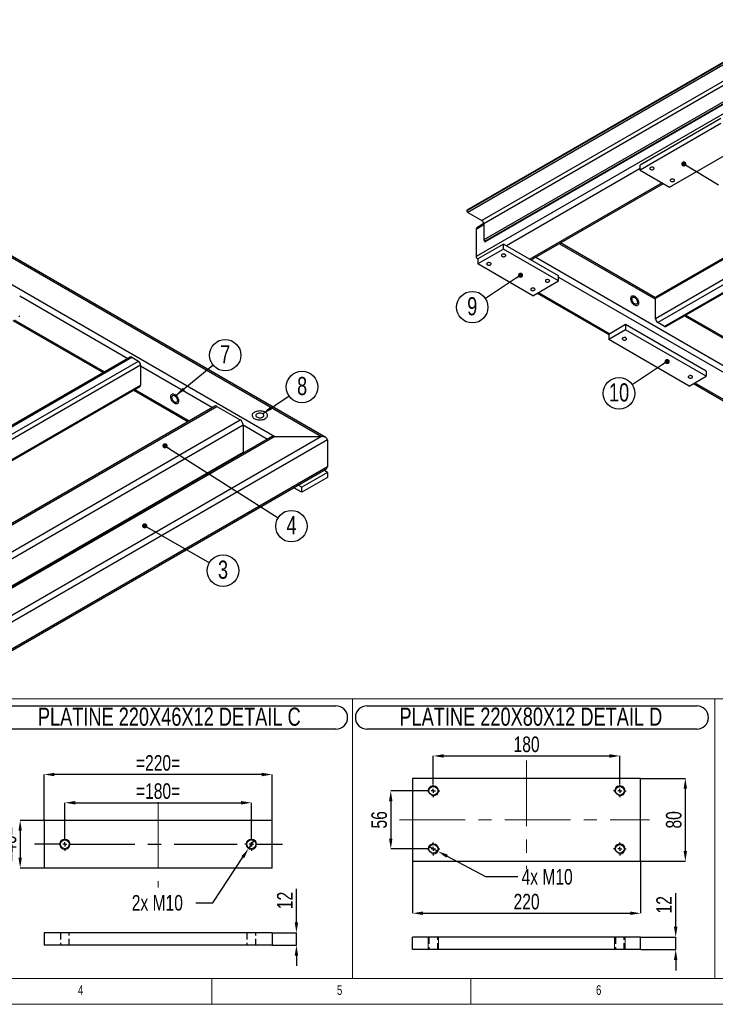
# Model space of a CAD drawing. Header units: millimetres. Extents: x 5 to 589, y 5 to 415.
# Tile 3 of 9: x 160 to 294, y 5 to 195. Entities that reach past the tile are written whole.
import ezdxf

# ---------------------------------------------------------------- set-up
doc = ezdxf.new("R2010")
doc.units = ezdxf.units.MM
doc.header["$PDSIZE"] = -1
doc.linetypes.add('CENTERX2', pattern=[20.32, 12.7, -2.54, 2.54, -2.54])
doc.linetypes.add('HIDDEN', pattern=[1.905, 1.27, -0.635])
for name, color, linetype in [('COTES', 1, 'Continuous'), ('NOTES', 6, 'Continuous'), ('TRAIT-FINS', 9, 'Continuous'), ('TRAIT-MIXTES', 3, 'CENTERX2'), ('TRAIT-TIRET', 2, 'HIDDEN')]:
    doc.layers.add(name, color=color, linetype=linetype)
doc.layers.add('TRAIT-FORT', color=4, linetype='Continuous', lineweight=25)
doc.styles.add('SLDTEXTSTYLE2', font='TXT', dxfattribs={"width": 0.75})
doc.dimstyles.new('SLDDIMSTYLE1', dxfattribs={"dimtxt": 0.18, "dimasz": 1, "dimexe": 0, "dimexo": 0.0625, "dimgap": 0, "dimtad": 0, "dimtih": 1, "dimtoh": 1, "dimdec": 0, "dimrnd": 1e-09, "dimzin": 0, "dimdsep": 46, "dimtxsty": 'Standard', "dimblk1": 'DOT', "dimblk2": 'DOT', "dimsah": 1, "dimcen": 0.09, "dimadec": 0, "dimazin": 0, "dimtfac": 1, "dimtdec": 0, "dimtofl": 0, "dimtmove": 0, "dimatfit": 3, "dimldrblk": 'DOT', "dimfxl": 1, "dimfrac": 2, "dimtolj": 1, "dimtzin": 0, "dimarcsym": 0})
doc.dimstyles.new('SLDDIMSTYLE2', dxfattribs={"dimtxt": 0.18, "dimasz": 2, "dimexe": 0, "dimexo": 0.0625, "dimgap": 0, "dimtad": 0, "dimtih": 1, "dimtoh": 1, "dimdec": 0, "dimrnd": 1e-09, "dimzin": 0, "dimdsep": 46, "dimtxsty": 'Standard', "dimsah": 1, "dimcen": 0.09, "dimadec": 0, "dimazin": 0, "dimtfac": 2, "dimtdec": 0, "dimtofl": 0, "dimtmove": 0, "dimatfit": 3, "dimfxl": 1, "dimfrac": 2, "dimtolj": 1, "dimtzin": 0, "dimarcsym": 0})
doc.dimstyles.new('SLDDIMSTYLE3', dxfattribs={"dimtxt": 3, "dimasz": 2, "dimexe": 0, "dimexo": 0.0625, "dimgap": 0.75, "dimtad": 1, "dimdec": 0, "dimlfac": 5, "dimrnd": 1e-09, "dimzin": 12, "dimdsep": 46, "dimtxsty": 'SLDTEXTSTYLE2', "dimsah": 1, "dimcen": 0.09, "dimadec": 0, "dimazin": 3, "dimtfac": 1, "dimtdec": 0, "dimtmove": 0, "dimatfit": 0, "dimfxl": 1, "dimfrac": 2, "dimtolj": 1, "dimtzin": 12, "dimarcsym": 0})
doc.dimstyles.new('SLDDIMSTYLE4', dxfattribs={"dimtxt": 3, "dimasz": 2, "dimexe": 0, "dimexo": 0.0625, "dimgap": 0.75, "dimtad": 1, "dimdec": 0, "dimlfac": 5, "dimrnd": 1e-09, "dimzin": 12, "dimdsep": 46, "dimtxsty": 'SLDTEXTSTYLE2', "dimsah": 1, "dimcen": 0.09, "dimadec": 0, "dimazin": 3, "dimtfac": 1, "dimtdec": 0, "dimtofl": 0, "dimtmove": 0, "dimatfit": 3, "dimfxl": 1, "dimfrac": 2, "dimtolj": 1, "dimtzin": 12, "dimarcsym": 0})
doc.dimstyles.new('SLDDIMSTYLE5', dxfattribs={"dimtxt": 3, "dimasz": 2, "dimexe": 0, "dimexo": 0.0625, "dimgap": 0.75, "dimtad": 0, "dimtih": 1, "dimtoh": 1, "dimdec": 0, "dimlfac": 5, "dimrnd": 1e-09, "dimzin": 12, "dimdsep": 46, "dimtxsty": 'SLDTEXTSTYLE2', "dimblk1": 'NONE', "dimsah": 1, "dimcen": 0, "dimadec": 0, "dimazin": 3, "dimtfac": 1, "dimtdec": 0, "dimtmove": 0, "dimatfit": 3, "dimldrblk": 'NONE', "dimfxl": 1, "dimfrac": 2, "dimtolj": 1, "dimtzin": 12, "dimarcsym": 0})

# ---------------------------------------------------------------- blocks, each defined once
blk = doc.blocks.new('SW_NOTE_5')
at = {"layer": 'NOTES', "color": 0}
blk.add_circle((2.64, -1.51), 3.04, dxfattribs=at)
at = {"layer": 'NOTES', "color": 0, "insert": (2.64, 0.43), "char_height": 3.5, "attachment_point": 2, "style": 'SLDTEXTSTYLE2'}
blk.add_mtext('3', dxfattribs=at)
blk = doc.blocks.new('_Dot')
at = {"color": 0, "linetype": 'ByBlock', "lineweight": -2}
blk.add_line((-0.5, 0), (-1, 0), dxfattribs=at)
at = {"color": 0, "linetype": 'ByBlock', "const_width": 0.5}
blk.add_lwpolyline([(-0.25, 0, 1), (0.25, 0, 1)], format="xyb", close=True, dxfattribs=at)
blk = doc.blocks.new('SW_NOTE_6')
at = {"layer": 'NOTES', "color": 0}
blk.add_circle((2.56, -1.63), 3.04, dxfattribs=at)
at = {"layer": 'NOTES', "color": 0, "insert": (2.57, 0.31), "char_height": 3.5, "attachment_point": 2, "style": 'SLDTEXTSTYLE2'}
blk.add_mtext('4', dxfattribs=at)
blk = doc.blocks.new('SW_NOTE_11')
at = {"layer": 'NOTES', "color": 0}
blk.add_circle((2.36, 1.92), 3.04, dxfattribs=at)
at = {"layer": 'NOTES', "color": 0, "insert": (2.36, 3.85), "char_height": 3.5, "attachment_point": 2, "style": 'SLDTEXTSTYLE2'}
blk.add_mtext('7', dxfattribs=at)
blk = doc.blocks.new('SW_NOTE_15')
at = {"layer": 'NOTES', "color": 0}
blk.add_circle((2.51, 1.71), 3.04, dxfattribs=at)
at = {"layer": 'NOTES', "color": 0, "insert": (2.52, 3.64), "char_height": 3.5, "attachment_point": 2, "style": 'SLDTEXTSTYLE2'}
blk.add_mtext('8', dxfattribs=at)
blk = doc.blocks.new('SW_NOTE_22')
at = {"layer": 'NOTES', "color": 0}
blk.add_circle((-2.54, -1.67), 3.04, dxfattribs=at)
at = {"layer": 'NOTES', "color": 0, "insert": (-2.53, 0.26), "char_height": 3.5, "attachment_point": 2, "style": 'SLDTEXTSTYLE2'}
blk.add_mtext('10', dxfattribs=at)
blk = doc.blocks.new('SW_NOTE_23')
at = {"layer": 'NOTES', "color": 0}
blk.add_circle((-2.53, -1.67), 3.04, dxfattribs=at)
at = {"layer": 'NOTES', "color": 0, "insert": (-2.53, 0.26), "char_height": 3.5, "attachment_point": 2, "style": 'SLDTEXTSTYLE2'}
blk.add_mtext('9', dxfattribs=at)
blk = doc.blocks.new('_D_4')
at = {"layer": 'COTES', "color": 0, "lineweight": -2, "transparency": 16777216}
for p, q in [((238.45, 46.18), (231.56, 46.18)), ((231.56, 44.18), (231.56, 36.98)), ((238.45, 34.98), (231.56, 34.98))]:
    blk.add_line(p, q, dxfattribs=at)
at = {"layer": 'COTES', "color": 0, "transparency": 16777216}
for points in [[(231.22, 44.18), (231.89, 44.18), (231.56, 46.18)], [(231.22, 36.98), (231.89, 36.98), (231.56, 34.98)]]:
    blk.add_solid(points, dxfattribs=at)
at = {"layer": 'Defpoints', "color": 0, "transparency": 16777216}
for p in [(238.52, 46.18), (231.56, 34.98), (238.52, 34.98)]:
    blk.add_point(p, dxfattribs=at)
at = {"layer": 'COTES', "color": 0, "transparency": 16777216, "insert": (227.81, 40.58), "char_height": 3, "attachment_point": 2, "rotation": 90, "style": 'SLDTEXTSTYLE2'}
blk.add_mtext('\\A1;56', dxfattribs=at)
blk = doc.blocks.new('_D_5')
at = {"layer": 'COTES', "color": 0, "lineweight": -2, "transparency": 16777216}
for p, q in [((279.83, 48.58), (288.41, 48.58)), ((288.41, 34.58), (288.41, 46.58)), ((279.83, 32.58), (288.41, 32.58))]:
    blk.add_line(p, q, dxfattribs=at)
at = {"layer": 'COTES', "color": 0, "transparency": 16777216}
for points in [[(288.07, 46.58), (288.74, 46.58), (288.41, 48.58)], [(288.07, 34.58), (288.74, 34.58), (288.41, 32.58)]]:
    blk.add_solid(points, dxfattribs=at)
at = {"layer": 'Defpoints', "color": 0, "transparency": 16777216}
for p in [(279.77, 48.58), (288.41, 48.58), (279.77, 32.58)]:
    blk.add_point(p, dxfattribs=at)
at = {"layer": 'COTES', "color": 0, "transparency": 16777216, "insert": (284.66, 40.58), "char_height": 3, "attachment_point": 2, "rotation": 90, "style": 'SLDTEXTSTYLE2'}
blk.add_mtext('\\A1;80', dxfattribs=at)
blk = doc.blocks.new('_D_6')
at = {"layer": 'COTES', "color": 0, "lineweight": -2, "transparency": 16777216}
for p, q in [((239.77, 47.5), (239.77, 52.91)), ((241.77, 52.91), (273.77, 52.91)), ((275.77, 47.5), (275.77, 52.91))]:
    blk.add_line(p, q, dxfattribs=at)
at = {"layer": 'COTES', "color": 0, "transparency": 16777216}
for points in [[(241.77, 53.24), (241.77, 52.57), (239.77, 52.91)], [(273.77, 53.24), (273.77, 52.57), (275.77, 52.91)]]:
    blk.add_solid(points, dxfattribs=at)
at = {"layer": 'Defpoints', "color": 0, "transparency": 16777216}
for p in [(275.77, 52.91), (239.77, 47.43), (275.77, 47.43)]:
    blk.add_point(p, dxfattribs=at)
at = {"layer": 'COTES', "color": 0, "transparency": 16777216, "insert": (257.77, 56.66), "char_height": 3, "attachment_point": 2, "style": 'SLDTEXTSTYLE2'}
blk.add_mtext('\\A1;180', dxfattribs=at)
blk = doc.blocks.new('_D_7')
at = {"layer": 'COTES', "color": 0, "lineweight": -2, "transparency": 16777216}
for p, q in [((235.77, 32.52), (235.77, 22.56)), ((279.77, 32.52), (279.77, 22.56)), ((237.77, 22.56), (277.77, 22.56))]:
    blk.add_line(p, q, dxfattribs=at)
at = {"layer": 'COTES', "color": 0, "transparency": 16777216}
for points in [[(237.77, 22.9), (237.77, 22.23), (235.77, 22.56)], [(277.77, 22.9), (277.77, 22.23), (279.77, 22.56)]]:
    blk.add_solid(points, dxfattribs=at)
at = {"layer": 'Defpoints', "color": 0, "transparency": 16777216}
for p in [(235.77, 32.58), (279.77, 32.58), (279.77, 22.56)]:
    blk.add_point(p, dxfattribs=at)
at = {"layer": 'COTES', "color": 0, "transparency": 16777216, "insert": (257.77, 26.31), "char_height": 3, "attachment_point": 2, "style": 'SLDTEXTSTYLE2'}
blk.add_mtext('\\A1;220', dxfattribs=at)
blk = doc.blocks.new('_D_8')
at = {"layer": 'COTES', "color": 0, "lineweight": -2, "transparency": 16777216}
for p, q in [((238.88, 35.46), (240.65, 34.51)), ((249.88, 29.59), (242.41, 33.57)), ((256.05, 29.59), (249.88, 29.59))]:
    blk.add_line(p, q, dxfattribs=at)
at = {"layer": 'COTES', "color": 0, "transparency": 16777216}
blk.add_solid([(242.57, 33.87), (242.26, 33.28), (240.65, 34.51)], dxfattribs=at)
at = {"layer": 'Defpoints', "color": 0, "transparency": 16777216}
for p in [(238.88, 35.46), (240.65, 34.51)]:
    blk.add_point(p, dxfattribs=at)
at = {"layer": 'COTES', "color": 0, "transparency": 16777216, "insert": (256.8, 31.09), "char_height": 3, "attachment_point": 1, "style": 'SLDTEXTSTYLE2'}
blk.add_mtext('\\A1;4x M10', dxfattribs=at)
blk = doc.blocks.new('_None')
blk = doc.blocks.new('SW_NOTE_26')
at = {"layer": 'NOTES', "color": 0}
for p, q in [((-0.06, 4.83), (63.56, 4.83)), ((63.56, 0.34), (-0.06, 0.34))]:
    blk.add_line(p, q, dxfattribs=at)
for centre, start, end in [((-0.06, 2.59), 90, 270), ((63.56, 2.59), 270, 90)]:
    blk.add_arc(centre, 2.25, start, end, dxfattribs=at)
at = {"layer": 'NOTES', "color": 0, "insert": (31.55, 4.51), "char_height": 3.5, "attachment_point": 2, "style": 'SLDTEXTSTYLE2'}
blk.add_mtext('PLATINE 220X80X12 DETAIL D', dxfattribs=at)
blk = doc.blocks.new('SW_CENTERMARKSYMBOL_2')
at = {"layer": 'TRAIT-MIXTES', "color": 0}
for p, q in [((-0.8, 0), (-1.25, 0)), ((0, 0), (-0.4, 0)), ((0, 0.8), (0, 1.25)), ((0, 0), (0, 0.4)), ((0, 0), (0, -0.4)), ((0, 0), (0.4, 0)), ((0.8, 0), (1.25, 0)), ((0, -0.8), (0, -1.25))]:
    blk.add_line(p, q, dxfattribs=at)
blk = doc.blocks.new('SW_CENTERMARKSYMBOL_3')
at = {"layer": 'TRAIT-MIXTES', "color": 0}
for p, q in [((-0.8, 0), (-1.25, 0)), ((0, 0), (-0.4, 0)), ((0, 0.8), (0, 1.25)), ((0, 0), (0, 0.4)), ((0, 0), (0, -0.4)), ((0, 0), (0.4, 0)), ((0.8, 0), (1.25, 0)), ((0, -0.8), (0, -1.25))]:
    blk.add_line(p, q, dxfattribs=at)
blk = doc.blocks.new('SW_CENTERMARKSYMBOL_4')
at = {"layer": 'TRAIT-MIXTES', "color": 0}
for p, q in [((-0.8, 0), (-1.25, 0)), ((0, 0), (-0.4, 0)), ((0, 0.8), (0, 1.25)), ((0, 0), (0, 0.4)), ((0, 0), (0, -0.4)), ((0, 0), (0.4, 0)), ((0.8, 0), (1.25, 0)), ((0, -0.8), (0, -1.25))]:
    blk.add_line(p, q, dxfattribs=at)
blk = doc.blocks.new('SW_CENTERMARKSYMBOL_5')
at = {"layer": 'TRAIT-MIXTES', "color": 0}
for p, q in [((-0.8, 0), (-1.25, 0)), ((0, 0), (-0.4, 0)), ((0, 0.8), (0, 1.25)), ((0, 0), (0, 0.4)), ((0, 0), (0, -0.4)), ((0, 0), (0.4, 0)), ((0.8, 0), (1.25, 0)), ((0, -0.8), (0, -1.25))]:
    blk.add_line(p, q, dxfattribs=at)
blk = doc.blocks.new('_D_15')
at = {"layer": 'COTES', "color": 0, "lineweight": -2, "transparency": 16777216}
for p, q in [((205.2, 36.7), (204.1, 35.03)), ((197.22, 24.58), (203, 33.36)), ((193.95, 24.58), (197.22, 24.58))]:
    blk.add_line(p, q, dxfattribs=at)
at = {"layer": 'COTES', "color": 0, "transparency": 16777216}
blk.add_solid([(202.72, 33.54), (203.28, 33.18), (204.1, 35.03)], dxfattribs=at)
at = {"layer": 'Defpoints', "color": 0, "transparency": 16777216}
for p in [(205.2, 36.7), (204.1, 35.03)]:
    blk.add_point(p, dxfattribs=at)
at = {"layer": 'COTES', "color": 0, "transparency": 16777216, "insert": (181.57, 26.08), "char_height": 3, "attachment_point": 1, "style": 'SLDTEXTSTYLE2'}
blk.add_mtext('\\A1;2x M10', dxfattribs=at)
blk = doc.blocks.new('_D_16')
at = {"layer": 'COTES', "color": 0, "lineweight": -2, "transparency": 16777216}
for p, q in [((168.65, 37.18), (168.65, 43.88)), ((170.65, 43.88), (202.65, 43.88)), ((204.65, 37.18), (204.65, 43.88))]:
    blk.add_line(p, q, dxfattribs=at)
at = {"layer": 'COTES', "color": 0, "transparency": 16777216}
for points in [[(170.65, 44.21), (170.65, 43.54), (168.65, 43.88)], [(202.65, 44.21), (202.65, 43.54), (204.65, 43.88)]]:
    blk.add_solid(points, dxfattribs=at)
at = {"layer": 'Defpoints', "color": 0, "transparency": 16777216}
for p in [(204.65, 43.88), (168.65, 37.12), (204.65, 37.12)]:
    blk.add_point(p, dxfattribs=at)
at = {"layer": 'COTES', "color": 0, "transparency": 16777216, "insert": (186.65, 47.63), "char_height": 3, "attachment_point": 2, "style": 'SLDTEXTSTYLE2'}
blk.add_mtext('\\A1;=180=', dxfattribs=at)
blk = doc.blocks.new('_D_17')
at = {"layer": 'COTES', "color": 0, "lineweight": -2, "transparency": 16777216}
for p, q in [((164.65, 40.53), (164.65, 49.32)), ((206.65, 49.32), (166.65, 49.32)), ((208.65, 40.53), (208.65, 49.32))]:
    blk.add_line(p, q, dxfattribs=at)
at = {"layer": 'COTES', "color": 0, "transparency": 16777216}
for points in [[(166.65, 49.66), (166.65, 48.99), (164.65, 49.32)], [(206.65, 49.66), (206.65, 48.99), (208.65, 49.32)]]:
    blk.add_solid(points, dxfattribs=at)
at = {"layer": 'Defpoints', "color": 0, "transparency": 16777216}
for p in [(164.65, 49.32), (164.65, 40.47), (208.65, 40.47)]:
    blk.add_point(p, dxfattribs=at)
at = {"layer": 'COTES', "color": 0, "transparency": 16777216, "insert": (186.65, 53.07), "char_height": 3, "attachment_point": 2, "style": 'SLDTEXTSTYLE2'}
blk.add_mtext('\\A1;=220=', dxfattribs=at)
blk = doc.blocks.new('_D_18')
at = {"layer": 'COTES', "color": 0, "lineweight": -2, "transparency": 16777216}
for p, q in [((164.59, 40.47), (160.03, 40.47)), ((160.03, 38.47), (160.03, 33.27)), ((164.59, 31.27), (160.03, 31.27))]:
    blk.add_line(p, q, dxfattribs=at)
at = {"layer": 'COTES', "color": 0, "transparency": 16777216}
for points in [[(159.7, 38.47), (160.36, 38.47), (160.03, 40.47)], [(159.7, 33.27), (160.36, 33.27), (160.03, 31.27)]]:
    blk.add_solid(points, dxfattribs=at)
at = {"layer": 'Defpoints', "color": 0, "transparency": 16777216}
for p in [(164.65, 40.47), (160.03, 31.27), (164.65, 31.27)]:
    blk.add_point(p, dxfattribs=at)
at = {"layer": 'COTES', "color": 0, "transparency": 16777216, "insert": (156.28, 35.87), "char_height": 3, "attachment_point": 2, "rotation": 90, "style": 'SLDTEXTSTYLE2'}
blk.add_mtext('\\A1;=46=', dxfattribs=at)
blk = doc.blocks.new('SW_NOTE_28')
at = {"layer": 'NOTES', "color": 0}
for p, q in [((-0.1, 4.84), (63.94, 4.84)), ((63.94, 0.35), (-0.1, 0.35))]:
    blk.add_line(p, q, dxfattribs=at)
for centre, start, end in [((-0.1, 2.6), 90, 270), ((63.94, 2.6), 270, 90)]:
    blk.add_arc(centre, 2.25, start, end, dxfattribs=at)
at = {"layer": 'NOTES', "color": 0, "insert": (31.77, 4.51), "char_height": 3.5, "attachment_point": 2, "style": 'SLDTEXTSTYLE2'}
blk.add_mtext('PLATINE 220X46X12 DETAIL C', dxfattribs=at)
blk = doc.blocks.new('SW_CENTERMARKSYMBOL_10')
at = {"layer": 'TRAIT-MIXTES', "color": 0}
for p, q in [((-0.8, 0), (-1.25, 0)), ((0, 0), (-0.4, 0)), ((0, 0.8), (0, 1.25)), ((0, 0), (0, 0.4)), ((0, 0), (0, -0.4)), ((0, 0), (0.4, 0)), ((0.8, 0), (6.02, 0)), ((0, -0.8), (0, -1.25))]:
    blk.add_line(p, q, dxfattribs=at)
blk = doc.blocks.new('SW_CENTERMARKSYMBOL_11')
at = {"layer": 'TRAIT-MIXTES', "color": 0}
for p, q in [((-0.8, 0), (-5.85, 0)), ((0, 0), (-0.4, 0)), ((0, 0.8), (0, 1.25)), ((0, 0), (0, 0.4)), ((0, 0), (0, -0.4)), ((0, 0), (0.4, 0)), ((0.8, 0), (33.27, 0)), ((0, -0.8), (0, -1.25))]:
    blk.add_line(p, q, dxfattribs=at)
blk = doc.blocks.new('_D_19')
at = {"layer": 'COTES', "color": 0, "lineweight": -2, "transparency": 16777216}
for p, q in [((213.35, 20.79), (213.35, 27.29)), ((208.71, 18.79), (213.35, 18.79)), ((213.35, 16.39), (213.35, 18.79)), ((208.71, 16.39), (213.35, 16.39)), ((213.35, 14.39), (213.35, 12.39))]:
    blk.add_line(p, q, dxfattribs=at)
at = {"layer": 'COTES', "color": 0, "transparency": 16777216}
for points in [[(213.01, 20.79), (213.68, 20.79), (213.35, 18.79)], [(213.01, 14.39), (213.68, 14.39), (213.35, 16.39)]]:
    blk.add_solid(points, dxfattribs=at)
at = {"layer": 'Defpoints', "color": 0, "transparency": 16777216}
for p in [(208.65, 18.79), (208.65, 16.39), (213.35, 16.39)]:
    blk.add_point(p, dxfattribs=at)
at = {"layer": 'COTES', "color": 0, "transparency": 16777216, "insert": (209.6, 25.04), "char_height": 3, "attachment_point": 2, "rotation": 90, "style": 'SLDTEXTSTYLE2'}
blk.add_mtext('\\A1;12', dxfattribs=at)
blk = doc.blocks.new('_D_20')
at = {"layer": 'COTES', "color": 0, "lineweight": -2, "transparency": 16777216}
for p, q in [((286.55, 19.95), (286.55, 26.45)), ((279.83, 17.95), (286.55, 17.95)), ((286.55, 15.55), (286.55, 17.95)), ((279.83, 15.55), (286.55, 15.55)), ((286.55, 13.55), (286.55, 11.55))]:
    blk.add_line(p, q, dxfattribs=at)
at = {"layer": 'COTES', "color": 0, "transparency": 16777216}
for points in [[(286.21, 19.95), (286.88, 19.95), (286.55, 17.95)], [(286.21, 13.55), (286.88, 13.55), (286.55, 15.55)]]:
    blk.add_solid(points, dxfattribs=at)
at = {"layer": 'Defpoints', "color": 0, "transparency": 16777216}
for p in [(279.77, 17.95), (286.55, 17.95), (279.77, 15.55)]:
    blk.add_point(p, dxfattribs=at)
at = {"layer": 'COTES', "color": 0, "transparency": 16777216, "insert": (282.8, 24.2), "char_height": 3, "attachment_point": 2, "rotation": 90, "style": 'SLDTEXTSTYLE2'}
blk.add_mtext('\\A1;12', dxfattribs=at)

msp = doc.modelspace()

# ---------------------------------------------------------------- linework, layer by layer
at = {"lineweight": 18}
for p, q in [((153.58, 63.91), (224.16, 63.91)), ((224.16, 10), (224.16, 63.91)), ((224.16, 10), (224.16, 63.91)), ((224.16, 63.91), (364.09, 63.91)), ((294.13, 10), (294.13, 63.91)), ((294.13, 10), (294.13, 63.91)), ((10, 10), (584, 10)), ((153.58, 10), (224.16, 10)), ((197, 10), (197, 5)), ((224.16, 10), (294.13, 10)), ((247, 5), (247, 10)), ((294.13, 10), (364.09, 10)), ((5, 5), (589, 5))]:
    msp.add_line(p, q, dxfattribs=at)
at = {"layer": 'TRAIT-FINS', "lineweight": 18}
for p, q in [((238.77, 15.55), (238.77, 17.95)), ((240.77, 17.95), (238.77, 17.95)), ((238.77, 15.55), (238.77, 17.95)), ((240.77, 17.95), (238.77, 17.95)), ((240.77, 15.55), (240.77, 17.95)), ((240.77, 15.55), (240.77, 17.95)), ((274.77, 15.55), (274.77, 17.95)), ((276.77, 17.95), (274.77, 17.95)), ((274.77, 15.55), (274.77, 17.95)), ((276.77, 17.95), (274.77, 17.95)), ((276.77, 15.55), (276.77, 17.95)), ((276.77, 15.55), (276.77, 17.95))]:
    msp.add_line(p, q, dxfattribs=at)
for centre in [(168.65, 35.87), (204.65, 35.87)]:
    msp.add_circle(centre, 1, dxfattribs=at)
for centre in [(239.77, 46.18), (275.77, 46.18), (239.77, 34.98), (275.77, 34.98)]:
    msp.add_arc(centre, 1, 255, 195, dxfattribs=at)
at = {"layer": 'TRAIT-FORT', "lineweight": 25}
for p, q in [((309.89, 194.92), (246.25, 158.19)), ((309.89, 194.8), (246.25, 158.06)), ((310.07, 194.49), (246.43, 157.76)), ((312.79, 192.92), (249.15, 156.18)), ((313.15, 192.31), (249.51, 155.57)), ((219, 114.36), (85.69, 191.31)), ((85.69, 191.04), (218.2, 114.55)), ((313.15, 189.17), (249.51, 152.43)), ((85.69, 185.82), (209.15, 114.55)), ((307.42, 185.45), (249.68, 152.12)), ((307.42, 185.33), (249.79, 152.06)), ((308.48, 184.15), (248.02, 149.24)), ((295.26, 175.86), (279.7, 166.88)), ((295.26, 174.88), (279.7, 165.9)), ((285.36, 162.63), (300.91, 171.61)), ((333.63, 170.58), (282.67, 141.16)), ((333.45, 170.68), (282.79, 141.44)), ((337.02, 168.62), (282.67, 137.24)), ((337.87, 168.13), (283.09, 136.51)), ((339.15, 167.4), (284.37, 135.77)), ((284.67, 135.74), (339.32, 167.3)), ((279.7, 166.23), (253.89, 151.33)), ((279.7, 165.9), (279.7, 166.88)), ((279.7, 165.9), (285.36, 162.63)), ((283.94, 163.45), (258.42, 148.71)), ((259, 148.78), (284.18, 163.31)), ((246.25, 158.19), (246.25, 158.06)), ((246.43, 157.76), (249.15, 156.18)), ((249.51, 155.33), (248.02, 154.47)), ((248.02, 154.47), (248.02, 149.24)), ((249.51, 155.6), (248.35, 154.93)), ((249.51, 155.57), (249.51, 152.43)), ((249.68, 152.12), (249.79, 152.06)), ((253.32, 151.65), (248.38, 148.8)), ((253.32, 150.67), (248.38, 147.82)), ((253.32, 150.67), (253.32, 151.65)), ((263.93, 145.53), (253.32, 151.65)), ((263.93, 144.55), (253.32, 150.67)), ((264.1, 151.72), (282.67, 141)), ((282.68, 141.26), (264.33, 151.86)), ((248.35, 148.78), (248.38, 148.77)), ((248.38, 148.8), (248.38, 147.82)), ((259.57, 149.11), (371.06, 84.75)), ((258.98, 141.69), (248.38, 147.82)), ((258.98, 141.69), (263.93, 144.55)), ((263.93, 144.55), (263.93, 145.53)), ((263.93, 145.28), (368.02, 85.2)), ((159.94, 141.65), (180.83, 129.59)), ((259.81, 142.17), (273.62, 134.2)), ((260.04, 142.3), (273.83, 134.34)), ((282.67, 137.24), (282.67, 141.16)), ((158.6, 136.92), (176.07, 126.84)), ((158.84, 137.06), (176.31, 126.98)), ((288.22, 137.8), (306, 127.53)), ((306.01, 127.79), (288.45, 137.93)), ((276.87, 136.1), (273.62, 134.22)), ((276.87, 135.12), (273.62, 133.24)), ((276.87, 136.1), (276.87, 135.12)), ((292.43, 127.12), (276.87, 136.1)), ((292.43, 126.14), (276.87, 135.12)), ((284.37, 135.77), (283.09, 136.51)), ((273.62, 134.22), (273.62, 133.24)), ((289.18, 124.26), (273.62, 133.24)), ((181.27, 129.84), (125.41, 97.6)), ((125.71, 97.57), (181.57, 129.81)), ((181.57, 129.81), (182.85, 129.08)), ((126.99, 96.83), (182.85, 129.08)), ((127.5, 96.15), (183.27, 128.34)), ((183.27, 128.34), (183.27, 124.42)), ((183.27, 128.18), (197.18, 120.15)), ((289.18, 124.26), (292.43, 126.14)), ((292.43, 127.12), (292.43, 126.14)), ((130.9, 94.19), (183.27, 124.42)), ((131.07, 94.09), (183.15, 124.15)), ((181.94, 123.45), (192.42, 117.4)), ((182.17, 123.59), (192.65, 117.54)), ((290, 124.74), (333.09, 99.87)), ((290.24, 124.87), (333.3, 100.01)), ((197.58, 120.38), (141.72, 88.13)), ((142.12, 88.1), (197.98, 120.34)), ((197.98, 120.34), (202.5, 117.73)), ((146.64, 85.48), (202.5, 117.73)), ((147.44, 84.64), (203.07, 116.75)), ((203.07, 116.75), (203.07, 111.52)), ((203.07, 116.75), (207.79, 114.03)), ((218.2, 114.55), (152.16, 76.42)), ((209.15, 114.55), (152.16, 81.65)), ((208.35, 114.36), (152.16, 81.92)), ((209.15, 114.55), (218.2, 114.55)), ((219.33, 113.89), (152.16, 75.11)), ((219.33, 113.89), (219.33, 108.67)), ((151.97, 82.03), (203.07, 111.52)), ((203.02, 111.28), (203.02, 111.28)), ((203.07, 111.52), (203.26, 111.42)), ((219.33, 108.67), (152.16, 69.89)), ((152.16, 69.62), (219, 108.21)), ((219.33, 107.61), (214.38, 104.75)), ((219.33, 106.63), (214.38, 103.77)), ((219.33, 107.61), (218.65, 108)), ((219.33, 107.61), (219.33, 106.63)), ((214.38, 103.77), (212.85, 104.65)), ((214.38, 104.75), (213.7, 105.14)), ((214.38, 103.77), (214.38, 104.75)), ((279.77, 48.58), (235.77, 48.58)), ((235.77, 48.58), (235.77, 32.58)), ((279.77, 32.58), (279.77, 48.58)), ((208.65, 40.47), (164.65, 40.47)), ((164.65, 40.47), (164.65, 31.27)), ((208.65, 31.27), (208.65, 40.47)), ((235.77, 32.58), (279.77, 32.58)), ((208.65, 31.27), (164.65, 31.27)), ((208.65, 18.79), (164.65, 18.79)), ((164.65, 18.79), (164.65, 16.39)), ((208.65, 18.79), (208.65, 16.39)), ((279.77, 17.95), (235.77, 17.95)), ((235.77, 15.55), (235.77, 17.95)), ((279.77, 15.55), (279.77, 17.95)), ((208.65, 16.39), (164.65, 16.39)), ((279.77, 15.55), (235.77, 15.55))]:
    msp.add_line(p, q, dxfattribs=at)
at = {"layer": 'TRAIT-FORT', "lineweight": 25, "flags": 128}
for points in [[(281.66, 166.4), (281.59, 166.34), (281.55, 166.27), (281.54, 166.2), (281.57, 166.13), (281.64, 166.07), (281.74, 166.02), (281.85, 165.99), (281.98, 165.98), (282.1, 165.99), (282.22, 166.03), (282.3, 166.08), (282.36, 166.14), (282.39, 166.22), (282.37, 166.29), (282.32, 166.36), (282.24, 166.41), (282.13, 166.45), (282.01, 166.47), (281.88, 166.47), (281.76, 166.44), (281.66, 166.4)], [(285.62, 164.11), (285.55, 164.05), (285.51, 163.99), (285.5, 163.91), (285.53, 163.84), (285.6, 163.78), (285.7, 163.73), (285.81, 163.7), (285.94, 163.69), (286.06, 163.71), (286.17, 163.74), (286.26, 163.79), (286.32, 163.86), (286.35, 163.93), (286.33, 164), (286.28, 164.07), (286.2, 164.13), (286.09, 164.16), (285.97, 164.18), (285.84, 164.18), (285.72, 164.16), (285.62, 164.11)], [(253.02, 149.62), (252.95, 149.56), (252.91, 149.49), (252.9, 149.42), (252.94, 149.35), (253, 149.29), (253.1, 149.24), (253.21, 149.21), (253.34, 149.2), (253.47, 149.22), (253.58, 149.25), (253.67, 149.3), (253.73, 149.37), (253.75, 149.44), (253.74, 149.51), (253.68, 149.58), (253.6, 149.63), (253.49, 149.67), (253.37, 149.69), (253.25, 149.69), (253.13, 149.67), (253.02, 149.62)], [(250.2, 147.99), (250.12, 147.93), (250.08, 147.86), (250.07, 147.79), (250.11, 147.72), (250.17, 147.66), (250.27, 147.61), (250.39, 147.58), (250.51, 147.57), (250.64, 147.58), (250.75, 147.62), (250.84, 147.67), (250.9, 147.73), (250.92, 147.81), (250.91, 147.88), (250.86, 147.95), (250.77, 148), (250.67, 148.04), (250.54, 148.06), (250.42, 148.06), (250.3, 148.03), (250.2, 147.99)], [(261.51, 144.72), (261.43, 144.66), (261.39, 144.6), (261.39, 144.52), (261.42, 144.45), (261.49, 144.39), (261.58, 144.34), (261.7, 144.31), (261.83, 144.3), (261.95, 144.32), (262.06, 144.35), (262.15, 144.4), (262.21, 144.47), (262.23, 144.54), (262.22, 144.61), (262.17, 144.68), (262.09, 144.74), (261.98, 144.77), (261.86, 144.79), (261.73, 144.79), (261.61, 144.77), (261.51, 144.72)], [(258.68, 143.09), (258.61, 143.03), (258.56, 142.96), (258.56, 142.89), (258.59, 142.82), (258.66, 142.76), (258.76, 142.71), (258.87, 142.68), (259, 142.67), (259.12, 142.69), (259.23, 142.72), (259.32, 142.77), (259.38, 142.84), (259.41, 142.91), (259.39, 142.98), (259.34, 143.05), (259.26, 143.1), (259.15, 143.14), (259.03, 143.16), (258.9, 143.16), (258.78, 143.13), (258.68, 143.09)], [(278.64, 139.86), (278.5, 139.95), (278.37, 140.07), (278.25, 140.21), (278.14, 140.37), (278.05, 140.54), (277.97, 140.71), (277.93, 140.89), (277.9, 141.06), (277.9, 141.22), (277.93, 141.36), (277.97, 141.48), (278.05, 141.57), (278.14, 141.64), (278.25, 141.67), (278.37, 141.67), (278.5, 141.63), (278.64, 141.57), (278.78, 141.48), (278.91, 141.36), (279.03, 141.22), (279.14, 141.06), (279.23, 140.89), (279.3, 140.71), (279.35, 140.54), (279.38, 140.37), (279.38, 140.21), (279.35, 140.07), (279.3, 139.95), (279.23, 139.85), (279.14, 139.79), (279.03, 139.76), (278.91, 139.76), (278.78, 139.79), (278.64, 139.86)], [(278.64, 139.86), (278.5, 139.95), (278.37, 140.07), (278.25, 140.21), (278.14, 140.37), (278.05, 140.54), (277.97, 140.71), (277.93, 140.89), (277.9, 141.06), (277.9, 141.22), (277.93, 141.36), (277.97, 141.48), (278.05, 141.57), (278.14, 141.64), (278.25, 141.67), (278.37, 141.67), (278.5, 141.63), (278.64, 141.57), (278.78, 141.48), (278.91, 141.36), (279.03, 141.22), (279.14, 141.06), (279.23, 140.89), (279.3, 140.71), (279.35, 140.54), (279.38, 140.37), (279.38, 140.21), (279.35, 140.07), (279.3, 139.95), (279.23, 139.85), (279.14, 139.79), (279.03, 139.76), (278.91, 139.76), (278.78, 139.79), (278.64, 139.86)], [(278.64, 140.1), (278.53, 140.18), (278.42, 140.29), (278.32, 140.41), (278.24, 140.55), (278.17, 140.7), (278.13, 140.84), (278.11, 140.99), (278.12, 141.11), (278.15, 141.22), (278.2, 141.31), (278.27, 141.37), (278.37, 141.4), (278.47, 141.39), (278.58, 141.36), (278.7, 141.29), (278.81, 141.2), (278.91, 141.08), (279, 140.95), (279.08, 140.8), (279.13, 140.66), (279.16, 140.51), (279.17, 140.37), (279.15, 140.25), (279.11, 140.16), (279.04, 140.08), (278.96, 140.04), (278.86, 140.03), (278.75, 140.05), (278.64, 140.1)], [(276.36, 133.54), (276.28, 133.48), (276.24, 133.41), (276.24, 133.34), (276.27, 133.27), (276.34, 133.21), (276.43, 133.16), (276.55, 133.13), (276.68, 133.12), (276.8, 133.13), (276.91, 133.17), (277, 133.22), (277.06, 133.28), (277.08, 133.36), (277.07, 133.43), (277.02, 133.5), (276.94, 133.55), (276.83, 133.59), (276.71, 133.61), (276.58, 133.61), (276.46, 133.58), (276.36, 133.54)], [(289.09, 126.19), (289.01, 126.13), (288.97, 126.06), (288.97, 125.99), (289, 125.92), (289.07, 125.86), (289.16, 125.81), (289.28, 125.78), (289.4, 125.77), (289.53, 125.79), (289.64, 125.82), (289.73, 125.87), (289.79, 125.94), (289.81, 126.01), (289.8, 126.08), (289.75, 126.15), (289.66, 126.2), (289.56, 126.24), (289.44, 126.26), (289.31, 126.26), (289.19, 126.23), (289.09, 126.19)], [(189.85, 120.91), (189.71, 121.01), (189.58, 121.13), (189.46, 121.27), (189.35, 121.43), (189.25, 121.6), (189.18, 121.77), (189.13, 121.95), (189.11, 122.12), (189.11, 122.28), (189.13, 122.42), (189.18, 122.54), (189.25, 122.63), (189.35, 122.69), (189.46, 122.73), (189.58, 122.73), (189.71, 122.69), (189.85, 122.63), (189.98, 122.54), (190.12, 122.42), (190.24, 122.27), (190.35, 122.12), (190.44, 121.95), (190.51, 121.77), (190.56, 121.59), (190.59, 121.42), (190.59, 121.27), (190.56, 121.12), (190.51, 121.01), (190.44, 120.91), (190.35, 120.85), (190.24, 120.82), (190.12, 120.82), (189.98, 120.85), (189.85, 120.91)], [(189.85, 120.91), (189.71, 121.01), (189.58, 121.13), (189.46, 121.27), (189.35, 121.43), (189.25, 121.6), (189.18, 121.77), (189.13, 121.95), (189.11, 122.12), (189.11, 122.28), (189.13, 122.42), (189.18, 122.54), (189.25, 122.63), (189.35, 122.69), (189.46, 122.73), (189.58, 122.73), (189.71, 122.69), (189.85, 122.63), (189.98, 122.54), (190.12, 122.42), (190.24, 122.27), (190.35, 122.12), (190.44, 121.95), (190.51, 121.77), (190.56, 121.59), (190.59, 121.42), (190.59, 121.27), (190.56, 121.12), (190.51, 121.01), (190.44, 120.91), (190.35, 120.85), (190.24, 120.82), (190.12, 120.82), (189.98, 120.85), (189.85, 120.91)], [(189.85, 121.16), (189.73, 121.24), (189.62, 121.34), (189.53, 121.47), (189.44, 121.61), (189.38, 121.75), (189.34, 121.9), (189.32, 122.04), (189.32, 122.17), (189.35, 122.28), (189.41, 122.37), (189.48, 122.43), (189.57, 122.45), (189.68, 122.45), (189.79, 122.41), (189.9, 122.35), (190.02, 122.25), (190.12, 122.14), (190.21, 122.01), (190.29, 121.86), (190.34, 121.71), (190.37, 121.57), (190.38, 121.43), (190.36, 121.31), (190.32, 121.21), (190.25, 121.14), (190.17, 121.1), (190.07, 121.09), (189.96, 121.11), (189.85, 121.16)], [(207.35, 119.2), (207.18, 119.29), (206.98, 119.35), (206.77, 119.41), (206.55, 119.44), (206.32, 119.45), (206.09, 119.44), (205.87, 119.42), (205.65, 119.37), (205.45, 119.3), (205.27, 119.22), (205.12, 119.12), (204.99, 119.01), (204.89, 118.89), (204.83, 118.77), (204.79, 118.64), (204.8, 118.5), (204.84, 118.37), (204.91, 118.25), (205.02, 118.13), (205.15, 118.02), (205.32, 117.93), (205.5, 117.85), (205.71, 117.79), (205.92, 117.75), (206.15, 117.72), (206.38, 117.72), (206.61, 117.74), (206.83, 117.78), (207.03, 117.83), (207.22, 117.91), (207.39, 118), (207.54, 118.1), (207.65, 118.22), (207.73, 118.34), (207.78, 118.47), (207.79, 118.6), (207.77, 118.73), (207.71, 118.86), (207.62, 118.99), (207.5, 119.1), (207.35, 119.2)], [(207.35, 119.2), (207.18, 119.29), (206.98, 119.35), (206.77, 119.41), (206.55, 119.44), (206.32, 119.45), (206.09, 119.44), (205.87, 119.42), (205.65, 119.37), (205.45, 119.3), (205.27, 119.22), (205.12, 119.12), (204.99, 119.01), (204.89, 118.89), (204.83, 118.77), (204.79, 118.64), (204.8, 118.5), (204.84, 118.37), (204.91, 118.25), (205.02, 118.13), (205.15, 118.02), (205.32, 117.93), (205.5, 117.85), (205.71, 117.79), (205.92, 117.75), (206.15, 117.72), (206.38, 117.72), (206.61, 117.74), (206.83, 117.78), (207.03, 117.83), (207.22, 117.91), (207.39, 118), (207.54, 118.1), (207.65, 118.22), (207.73, 118.34), (207.78, 118.47), (207.79, 118.6), (207.77, 118.73), (207.71, 118.86), (207.62, 118.99), (207.5, 119.1), (207.35, 119.2)], [(206.84, 118.9), (206.71, 118.96), (206.56, 119.01), (206.4, 119.03), (206.23, 119.03), (206.07, 119.01), (205.91, 118.98), (205.77, 118.92), (205.66, 118.85), (205.58, 118.76), (205.53, 118.67), (205.52, 118.57), (205.54, 118.48), (205.6, 118.39), (205.69, 118.31), (205.81, 118.24), (205.95, 118.19), (206.11, 118.15), (206.27, 118.14), (206.44, 118.15), (206.6, 118.18), (206.74, 118.22), (206.87, 118.29), (206.97, 118.37), (207.03, 118.46), (207.06, 118.55), (207.06, 118.65), (207.02, 118.74), (206.95, 118.83), (206.84, 118.9)]]:
    msp.add_lwpolyline(points, dxfattribs=at)
at = {"layer": 'TRAIT-FORT', "lineweight": 25}
for centre in [(239.77, 46.18), (275.77, 46.18), (168.65, 35.87), (204.65, 35.87), (239.77, 34.98), (275.77, 34.98)]:
    msp.add_circle(centre, 0.85, dxfattribs=at)
for centre, radius, start, end in [((246.64, 158.08), 0.384, 182.6055, 237.3945), ((248.74, 155.54), 0.768, 2.6055, 57.3945), ((249.89, 152.45), 0.384, 182.6055, 237.3945), ((282.96, 141.2), 0.288, 124.0564, 187.2558), ((159.65, 137.86), 0.288, 304.0564, 7.2558), ((283.59, 137.29), 0.922, 182.6055, 237.3945), ((284.54, 136.02), 0.302, 234.3824, 294.3071), ((181.4, 129.57), 0.302, 54.3824, 114.3071), ((182.35, 128.3), 0.922, 2.6055, 57.3945), ((182.99, 124.39), 0.288, 304.0564, 7.2558), ((197.74, 120.02), 0.402, 54.3824, 114.3071), ((201.84, 116.69), 1.23, 2.6055, 57.3945), ((202.57, 111.51), 0.503, 332.6817, 2.2383)]:
    msp.add_arc(centre, radius, start, end, dxfattribs=at)
for centre, start_param, end_param in [((249.15, 154.47), 2.356113, 3.141593), ((249.15, 154.47), 2.356113, 3.141593), ((249.15, 149.24), 3.141593, 3.954348), ((249.15, 149.24), 3.141593, 3.954348), ((258.2, 149.24), 5.040018, 5.497706), ((258.2, 149.24), 5.040018, 5.497706), ((209.15, 113.89), 1.570796, 2.356113), ((209.15, 113.89), 1.570796, 2.356113), ((218.2, 113.89), 0, 1.570796), ((218.2, 113.89), 0, 1.570796), ((218.2, 108.67), 5.497706, 6.283185), ((218.2, 108.67), 5.497706, 6.283185)]:
    msp.add_ellipse(centre, major_axis=(1.13, 0), ratio=0.577382, start_param=start_param, end_param=end_param, dxfattribs=at)
at = {"layer": 'TRAIT-MIXTES', "lineweight": 18}
for p, q in [((257.77, 52.03), (257.77, 31.16)), ((186.65, 43.99), (186.65, 27.5)), ((233.23, 40.58), (281.52, 40.58))]:
    msp.add_line(p, q, dxfattribs=at)
at = {"layer": 'TRAIT-TIRET'}
for p, q in [((167.8, 18.79), (167.8, 16.39)), ((169.5, 16.39), (169.5, 18.79)), ((203.8, 18.79), (203.8, 16.39)), ((205.5, 16.39), (205.5, 18.79)), ((238.92, 17.95), (238.92, 15.55)), ((240.62, 15.55), (240.62, 17.95)), ((274.92, 17.95), (274.92, 15.55)), ((276.62, 15.55), (276.62, 17.95))]:
    msp.add_line(p, q, dxfattribs=at)

# ---------------------------------------------------------------- block references
at = {"layer": 'NOTES'}
for name, p in [('SW_NOTE_23', (249.81, 141.14)), ('SW_NOTE_11', (197.24, 128.29)), ('SW_NOTE_15', (211.93, 122.37)), ('SW_NOTE_22', (278.15, 124.52)), ('SW_NOTE_6', (209.83, 98.86)), ('SW_NOTE_5', (196.54, 90.16)), ('SW_NOTE_28', (157.04, 57.72)), ('SW_NOTE_26', (227.04, 57.73))]:
    msp.add_blockref(name, p, dxfattribs=at)
at = {"layer": 'TRAIT-MIXTES'}
for name, p in [('SW_CENTERMARKSYMBOL_5', (239.77, 46.18)), ('SW_CENTERMARKSYMBOL_2', (275.77, 46.18)), ('SW_CENTERMARKSYMBOL_11', (168.65, 35.87)), ('SW_CENTERMARKSYMBOL_10', (204.65, 35.87)), ('SW_CENTERMARKSYMBOL_4', (239.77, 34.98)), ('SW_CENTERMARKSYMBOL_3', (275.77, 34.98))]:
    msp.add_blockref(name, p, dxfattribs=at)

# ---------------------------------------------------------------- texts
at = {"layer": 'NOTES', "char_height": 1.85, "attachment_point": 1, "style": 'SLDTEXTSTYLE2'}
for s, insert in [('4', (171.17, 8.67)), ('5', (221.17, 8.67)), ('6', (271.17, 8.67))]:
    msp.add_mtext(s, dxfattribs=dict(at, insert=insert))

# ---------------------------------------------------------------- dimensions: what is measured, and where the dimension line sits
at = {"layer": 'COTES'}
for base, p1, p2, picture, middle in [((275.77, 52.91), (239.77, 47.43), (275.77, 47.43), '_D_6', (257.77, 52.91)), ((279.77, 22.56), (235.77, 32.58), (279.77, 32.58), '_D_7', (257.77, 22.56))]:
    dim = msp.add_linear_dim(base=base, p1=p1, p2=p2, dimstyle='SLDDIMSTYLE4', dxfattribs=at)
    dim.commit()
    dim.dimension.update_dxf_attribs({"geometry": picture, "text_midpoint": middle, "dimtype": 160})
for base, p1, p2, picture, middle in [((164.65, 49.32), (208.65, 40.47), (164.65, 40.47), '_D_17', (186.65, 49.32)), ((204.65, 43.88), (168.65, 37.12), (204.65, 37.12), '_D_16', (186.65, 43.88))]:
    dim = msp.add_linear_dim(base=base, p1=p1, p2=p2, text='=<>=', dimstyle='SLDDIMSTYLE4', dxfattribs=at)
    dim.commit()
    dim.dimension.update_dxf_attribs({"geometry": picture, "text_midpoint": middle, "dimtype": 160})
for base, p1, p2, dimstyle, picture, middle in [((288.41, 48.58), (279.77, 32.58), (279.77, 48.58), 'SLDDIMSTYLE4', '_D_5', (288.41, 40.58)), ((231.56, 34.98), (238.52, 46.18), (238.52, 34.98), 'SLDDIMSTYLE3', '_D_4', (231.56, 40.58)), ((213.35, 16.39), (208.65, 18.79), (208.65, 16.39), 'SLDDIMSTYLE3', '_D_19', (213.35, 25.04)), ((286.55, 17.95), (279.77, 15.55), (279.77, 17.95), 'SLDDIMSTYLE3', '_D_20', (286.55, 24.2))]:
    dim = msp.add_linear_dim(base=base, p1=p1, p2=p2, angle=90, dimstyle=dimstyle, dxfattribs=at)
    dim.commit()
    dim.dimension.update_dxf_attribs({"geometry": picture, "text_midpoint": middle, "dimtype": 160})
dim = msp.add_linear_dim(base=(160.03, 31.27), p1=(164.65, 40.47), p2=(164.65, 31.27), angle=90, text='=<>=', dimstyle='SLDDIMSTYLE3', dxfattribs=at)
dim.commit()
dim.dimension.update_dxf_attribs({"geometry": '_D_18', "text_midpoint": (160.03, 35.87), "dimtype": 160})
for p1, p2, text, picture, middle in [((205.2, 36.7), (204.1, 35.03), '2x M<>', '_D_15', (187.39, 24.58)), ((238.88, 35.46), (240.65, 34.51), '4x M10', '_D_8', (262.61, 29.59))]:
    dim = msp.add_diameter_dim_2p(p1=p1, p2=p2, text=text, dimstyle='SLDDIMSTYLE5', override={"dimpost": '<>'}, dxfattribs=at)
    dim.commit()
    dim.dimension.update_dxf_attribs({"geometry": picture, "text_midpoint": middle, "dimtype": 163})

# ---------------------------------------------------------------- leaders
at = {"layer": 'NOTES'}
for points, dimstyle in [([(288.11, 167.1), (294.8, 163.1)], 'SLDDIMSTYLE1'), ([(256.6, 145.63), (249.81, 141.14)], 'SLDDIMSTYLE1'), ([(284.9, 128.98), (278.15, 124.52)], 'SLDDIMSTYLE1'), ([(190.08, 122.45), (197.24, 128.29)], 'SLDDIMSTYLE2'), ([(206.83, 118.91), (211.93, 122.37)], 'SLDDIMSTYLE2'), ([(187.98, 112.74), (209.83, 98.86)], 'SLDDIMSTYLE1'), ([(184.06, 97.29), (196.54, 90.16)], 'SLDDIMSTYLE1')]:
    msp.add_leader(points, dimstyle=dimstyle, dxfattribs=at)

doc.saveas('drawing.dxf')
